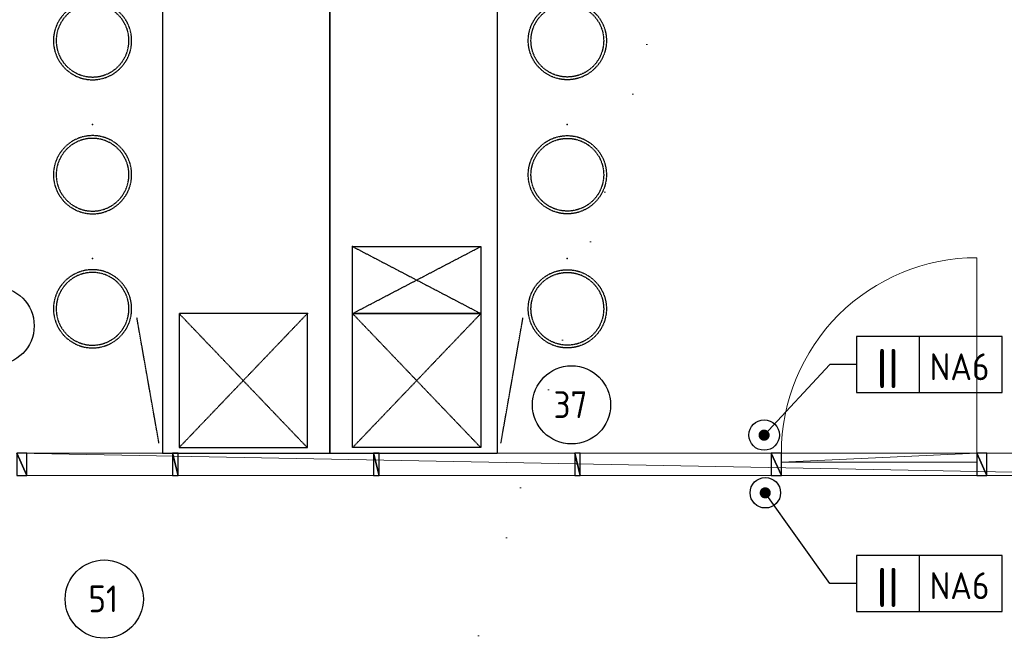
# Model space of a CAD drawing. Header units: millimetres. Extents: x -437 to 139813, y -473 to 90544.
# Tile 123 of 149: x 61666 to 66073, y 72126 to 74934. Entities that reach past the tile are written whole.
import ezdxf
from ezdxf.enums import TextEntityAlignment as Align

# ---------------------------------------------------------------- set-up
doc = ezdxf.new("R2010")
doc.units = ezdxf.units.MM
doc.linetypes.add('DGN Style 1', pattern=[688.000884, 1.14476, -686.856124])
doc.linetypes.add('HHL_V050', pattern=[3, 2, -1])
for name, color, linetype in [('00-HHL-Einrichtung Allgem', 3, 'Continuous'), ('00-HHL-Installationen', 2, 'Continuous'), ('B4TM', 3, 'Continuous'), ('CH-00-chairs', 3, 'Continuous'), ('DR-09-cross', 1, 'HHL_V050'), ('DR-90-points', 31, 'Continuous'), ('Eurofysica', 3, 'Continuous'), ('MI-00-miscellanous', 93, 'Continuous'), ('UB-00-underbench', 30, 'HHL_V050'), ('Xref', 253, 'Continuous')]:
    doc.layers.add(name, color=color, linetype=linetype)
doc.layers.add('059 Kader (tekening)', color=253, linetype='Continuous', lineweight=13)
doc.layers.add('19012-DO-laag 02 - 032 Ramen - Deuren binnen', color=253, linetype='Continuous', lineweight=13)
doc.styles.add('ISO', font='isocp.shx')

# ---------------------------------------------------------------- blocks, each defined once
blk = doc.blocks.new('AE1')
at = {"layer": '059 Kader (tekening)', "color": 12, "linetype": 'Continuous', "lineweight": 13}
mesh = blk.add_polyface(dxfattribs=at)
corners = [(0, 0), (1399, 0), (1399, 841), (0, 841)]
mesh.append_faces([[corners[k] for k in face] for face in [(3, 1, 2)]], dxfattribs={"vtx0": -1, "color": 12})
mesh.append_faces([[corners[k] for k in face] for face in [(3, 0, 1)]], dxfattribs={"vtx2": -1, "color": 12})
at = {"layer": '059 Kader (tekening)', "color": 12, "linetype": 'Continuous', "lineweight": 35}
mesh = blk.add_polyface(dxfattribs=at)
corners = [(10, 10), (1389, 10), (1389, 831), (10, 831)]
mesh.append_faces([[corners[k] for k in face] for face in [(0, 2, 3)]], dxfattribs={"vtx0": -1, "color": 12})
mesh.append_faces([[corners[k] for k in face] for face in [(1, 2, 0)]], dxfattribs={"vtx1": -1, "color": 12})
blk = doc.blocks.new('*U91')
at = {"layer": '19012-DO-laag 02 - 032 Ramen - Deuren binnen', "flags": 128}
blk.add_lwpolyline([(801.2, -387.5, -0.414214), (1676.2, 487.5), (1676.2, -387.5)], format="xyb", dxfattribs=at)
at = {"layer": '19012-DO-laag 02 - 032 Ramen - Deuren binnen', "lineweight": 25}
mesh = blk.add_polyface(dxfattribs=at)
corners = [(-2576.2, -387.5), (-2621.2, -387.5), (-2621.2, -487.5), (-2576.2, -487.5)]
mesh.append_faces([[corners[k] for k in face] for face in [(3, 1, 2)]], dxfattribs={"vtx0": -1})
mesh.append_faces([[corners[k] for k in face] for face in [(3, 0, 1)]], dxfattribs={"vtx2": -1})
at = {"layer": '19012-DO-laag 02 - 032 Ramen - Deuren binnen'}
mesh = blk.add_polyface(dxfattribs=at)
corners = [(-2621.2, -487.5), (2621.2, -487.5), (2621.2, -387.5), (-2621.2, -387.5)]
mesh.append_faces([[corners[k] for k in face] for face in [(3, 1, 2)]], dxfattribs={"vtx0": -1})
mesh.append_faces([[corners[k] for k in face] for face in [(3, 0, 1)]], dxfattribs={"vtx2": -1})
at = {"layer": '19012-DO-laag 02 - 032 Ramen - Deuren binnen', "lineweight": 25}
mesh = blk.add_polyface(dxfattribs=at)
corners = [(-1923.8, -487.5), (-1898.8, -487.5), (-1898.8, -387.5), (-1923.8, -387.5)]
mesh.append_faces([[corners[k] for k in face] for face in [(3, 1, 2)]], dxfattribs={"vtx0": -1})
mesh.append_faces([[corners[k] for k in face] for face in [(3, 0, 1)]], dxfattribs={"vtx2": -1})
mesh = blk.add_polyface(dxfattribs=at)
corners = [(-1023.8, -487.5), (-998.8, -487.5), (-998.8, -387.5), (-1023.8, -387.5)]
mesh.append_faces([[corners[k] for k in face] for face in [(3, 1, 2)]], dxfattribs={"vtx0": -1})
mesh.append_faces([[corners[k] for k in face] for face in [(3, 0, 1)]], dxfattribs={"vtx2": -1})
mesh = blk.add_polyface(dxfattribs=at)
corners = [(-123.8, -487.5), (-98.8, -487.5), (-98.8, -387.5), (-123.8, -387.5)]
mesh.append_faces([[corners[k] for k in face] for face in [(3, 1, 2)]], dxfattribs={"vtx0": -1})
mesh.append_faces([[corners[k] for k in face] for face in [(3, 0, 1)]], dxfattribs={"vtx2": -1})
mesh = blk.add_polyface(dxfattribs=at)
corners = [(801.2, -387.5), (756.2, -387.5), (756.2, -487.5), (801.2, -487.5)]
mesh.append_faces([[corners[k] for k in face] for face in [(3, 1, 2)]], dxfattribs={"vtx0": -1})
mesh.append_faces([[corners[k] for k in face] for face in [(3, 0, 1)]], dxfattribs={"vtx2": -1})
at = {"layer": '19012-DO-laag 02 - 032 Ramen - Deuren binnen'}
mesh = blk.add_polyface(dxfattribs=at)
corners = [(801.2, -387.5), (1676.2, -387.5), (1676.2, -427.5), (801.2, -427.5)]
mesh.append_faces([[corners[k] for k in face] for face in [(3, 1, 2)]], dxfattribs={"vtx0": -1})
mesh.append_faces([[corners[k] for k in face] for face in [(3, 0, 1)]], dxfattribs={"vtx2": -1})
at = {"layer": '19012-DO-laag 02 - 032 Ramen - Deuren binnen', "lineweight": 25}
mesh = blk.add_polyface(dxfattribs=at)
corners = [(1721.2, -387.5), (1676.2, -387.5), (1676.2, -487.5), (1721.2, -487.5)]
mesh.append_faces([[corners[k] for k in face] for face in [(3, 1, 2)]], dxfattribs={"vtx0": -1})
mesh.append_faces([[corners[k] for k in face] for face in [(3, 0, 1)]], dxfattribs={"vtx2": -1})
blk = doc.blocks.new('*U90')
at = {"layer": '19012-DO-laag 02 - 032 Ramen - Deuren binnen', "lineweight": 25}
blk.add_blockref('*U91', (-358.75, 0), dxfattribs=at)
blk = doc.blocks.new('Hocker')
at = {"layer": 'CH-00-chairs', "linetype": 'HHL_V050'}
for radius in [175, 162.7]:
    blk.add_circle((0, -225), radius, dxfattribs=at)
at = {"layer": 'DR-90-points'}
blk.add_point((0, 0), dxfattribs=at)
blk = doc.blocks.new('POSITIONSNUMMER-57')
at = {"layer": '00-HHL-Einrichtung Allgem', "color": 31}
blk.add_circle((0, 0), 175, dxfattribs=at)
at = {"layer": '00-HHL-Einrichtung Allgem', "color": 4, "style": 'ISO', "flags": 8}
blk.add_attdef('POS', text='', height=120, dxfattribs=at).set_placement((-4.7, -58.9), align=Align.CENTER)
blk = doc.blocks.new('NOT')
at = {"layer": 'DR-90-points'}
blk.add_point((0.3, 0.5), dxfattribs=at)
at = {"layer": 'MI-00-miscellanous', "const_width": 24.5}
blk.add_lwpolyline([(-12.7, 0, 1), (12.7, 0, 1)], format="xyb", close=True, dxfattribs=at)
at = {"layer": 'MI-00-miscellanous'}
blk.add_circle((0.3, 0.5), 68.2, dxfattribs=at)

msp = doc.modelspace()

# ---------------------------------------------------------------- linework, layer by layer
at = {"layer": 'B4TM', "color": 1}
for p, q in [((65292.6, 73390.8), (64998.2, 73074.9)), ((65411.8, 73390.8), (65292.6, 73390.8)), ((65292.6, 72411.1), (65003.3, 72816.7)), ((65411.8, 72411.1), (65292.6, 72411.1))]:
    msp.add_line(p, q, dxfattribs=at)
at = {"layer": 'B4TM', "linetype": 'HHL_V050'}
for points in [[(62305, 75994.2), (62305, 72994.2), (63055, 72994.2), (63055, 75994.2)], [(63805, 72994.2), (63805, 75994.2), (63055, 75994.2), (63055, 72994.2)]]:
    msp.add_lwpolyline(points, close=True, dxfattribs=at)
at = {"layer": 'B4TM', "color": 1}
for points in [[(65411.8, 73265.8), (66063.5, 73265.8), (66063.5, 73515.8), (65411.8, 73515.8)], [(65692.9, 73265.8), (66063.5, 73265.8), (66063.5, 73515.8), (65692.9, 73515.8)], [(65411.8, 72286.1), (66063.5, 72286.1), (66063.5, 72536.1), (65411.8, 72536.1)], [(65692.9, 72286.1), (66063.5, 72286.1), (66063.5, 72536.1), (65692.9, 72536.1)]]:
    msp.add_lwpolyline(points, close=True, dxfattribs=at)
at = {"layer": 'DR-09-cross', "linetype": 'HHL_V050'}
for p, q in [((63156.2, 73619.1), (63730.2, 73919.1)), ((63156.2, 73919.1), (63730.2, 73619.1)), ((62953.8, 73019.1), (62379.8, 73619.1)), ((62953.8, 73619.1), (62379.8, 73019.1)), ((63156.2, 73019.1), (63730.2, 73619.1)), ((63156.2, 73619.1), (63730.2, 73019.1))]:
    msp.add_line(p, q, dxfattribs=at)
at = {"layer": 'DR-09-cross', "color": 2, "linetype": 'HHL_V050'}
for p, q in [((62289.8, 73039.1), (62190.9, 73600.5)), ((63820.2, 73039.1), (63919.1, 73600.5))]:
    msp.add_line(p, q, dxfattribs=at)
at = {"layer": 'DR-90-points', "linetype": 'HHL_V050'}
for p in [(63156.2, 73919.1), (62953.8, 73619.1), (63156.2, 73619.1)]:
    msp.add_point(p, dxfattribs=at)
at = {"layer": 'UB-00-underbench', "linetype": 'HHL_V050'}
for p, q in [((63156.2, 73919.1), (63730.2, 73919.1)), ((63156.2, 73619.1), (63156.2, 73919.1)), ((63730.2, 73919.1), (63730.2, 73619.1)), ((62953.8, 73619.1), (62379.8, 73619.1)), ((62379.8, 73619.1), (62379.8, 73019.1)), ((62953.8, 73019.1), (62953.8, 73619.1)), ((63156.2, 73619.1), (63730.2, 73619.1)), ((63156.2, 73019.1), (63156.2, 73619.1)), ((63730.2, 73619.1), (63156.2, 73619.1)), ((63730.2, 73619.1), (63730.2, 73019.1)), ((62379.8, 73019.1), (62953.8, 73019.1)), ((63730.2, 73019.1), (63156.2, 73019.1))]:
    msp.add_line(p, q, dxfattribs=at)

# ---------------------------------------------------------------- block references
at = {"layer": '00-HHL-Einrichtung Allgem'}
ref = msp.add_blockref('POSITIONSNUMMER-57', (61556.2, 73564.3, -738.5), dxfattribs=at)
ref.add_attrib('POS', '38', dxfattribs={"color": 4, "height": 120, "style": 'ISO'}).set_placement((61551.6, 73505.4, -738.5), align=Align.CENTER)
ref = msp.add_blockref('POSITIONSNUMMER-57', (64136.3, 73210.4, -738.5), dxfattribs=at)
ref.add_attrib('POS', '37', dxfattribs={"color": 4, "height": 120, "style": 'ISO'}).set_placement((64131.6, 73151.4, -738.5), align=Align.CENTER)
ref = msp.add_blockref('POSITIONSNUMMER-57', (62044.8, 72341.4, -738.5), dxfattribs=at)
ref.add_attrib('POS', '51', dxfattribs={"color": 4, "height": 120, "style": 'ISO'}).set_placement((62040.2, 72282.4, -738.5), align=Align.CENTER)
at = {"layer": 'B4TM', "xscale": -1}
for p in [(61992.5, 75065.4), (61992.5, 74465.4), (61992.5, 73865.4)]:
    msp.add_blockref('Hocker', p, dxfattribs=at)
at = {"layer": 'B4TM'}
for p in [(64117.5, 75065.4), (64117.5, 74465.4), (64117.5, 73865.4)]:
    msp.add_blockref('Hocker', p, dxfattribs=at)
at = {"layer": 'Eurofysica'}
for p in [(64998.2, 73074.9), (65003.3, 72816.7)]:
    msp.add_blockref('NOT', p, dxfattribs=at)
at = {"layer": 'Xref', "linetype": 'Continuous', "lineweight": 35, "xscale": 100, "yscale": 100, "zscale": 100}
msp.add_blockref('AE1', (-87, 6444.2), dxfattribs=at)
at = {"layer": 'Xref', "lineweight": 25}
msp.add_blockref('*U90', (64633, 73381.7), dxfattribs=at)

# ---------------------------------------------------------------- texts
at = {"layer": '00-HHL-Installationen', "color": 4, "style": 'ISO', "flags": 4}
for p in [(65551.6, 73285.8), (65551.6, 72306.1)]:
    msp.add_attdef('II', text='', height=175, dxfattribs=at).set_placement(p, align=Align.CENTER)
at = {"layer": '00-HHL-Installationen', "color": 3, "style": 'ISO', "flags": 4}
for p in [(65739.1, 73320.8), (65739.1, 72341.1)]:
    msp.add_attdef('NA6', p, '', height=120, dxfattribs=at)

# ---------------------------------------------------------------- meshes
at = {"layer": 'Xref', "linetype": 'DGN Style 1', "lineweight": 13}
mesh = msp.add_polyface(dxfattribs=at)
corners = [(52913, 85844.2), (67613, 85844.2), (67613, 60044.2), (60263, 60044.2), (41813, 60044.2), (41813, 85844.2), (49313, 85844.2), (49313, 85834.2), (52913, 85834.2)]
mesh.append_faces([[corners[k] for k in face] for face in [(3, 1, 2), (1, 8, 0), (7, 5, 6)]], dxfattribs={"vtx0": -1})
mesh.append_faces([[corners[k] for k in face] for face in [(8, 3, 7), (4, 7, 3)]], dxfattribs={"vtx0": -1, "vtx1": -1})
mesh.append_faces([[corners[k] for k in face] for face in [(3, 8, 1)]], dxfattribs={"vtx0": -1, "vtx1": -1, "vtx2": -1})
mesh.append_faces([[corners[k] for k in face] for face in [(7, 4, 5)]], dxfattribs={"vtx0": -1, "vtx2": -1})

doc.saveas('drawing.dxf')
